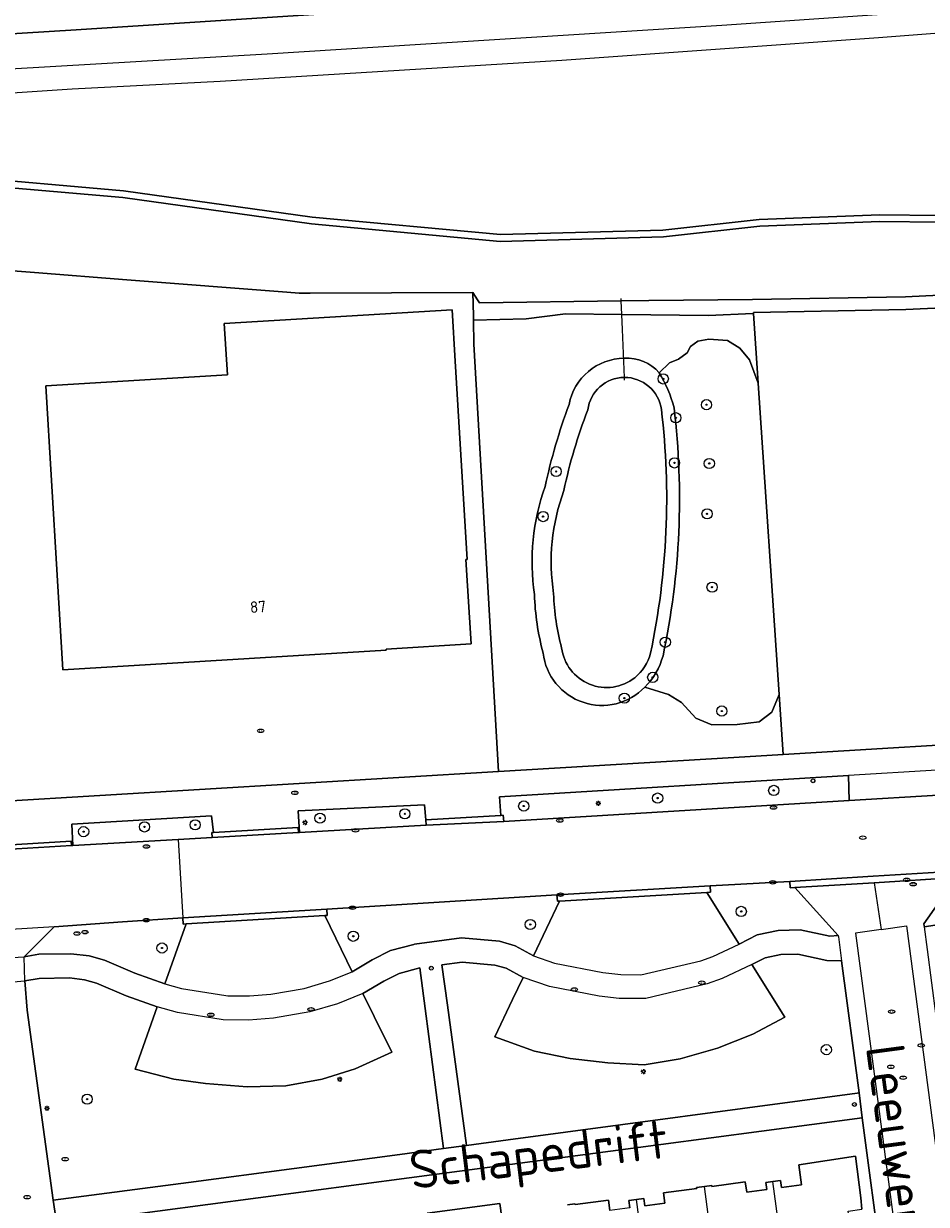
# Model space of a CAD drawing. Header units: metres. Extents: x 92650 to 117222, y 425801 to 461092.
# Tile 125 of 146: x 115840 to 115911, y 426854 to 426947. Entities that reach past the tile are written whole.
import ezdxf
from ezdxf.enums import TextEntityAlignment as Align

# ---------------------------------------------------------------- set-up
doc = ezdxf.new("R2010")
doc.units = ezdxf.units.M
doc.layers.get('0').update_dxf_attribs({"color": 253, "linetype": 'CONTINUOUS', "lineweight": 15})
for name, color, linetype, lineweight in [('B-WE-GR-BEPLANTING_CULTUUR_BODEMBEDEKKER-GV', 253, 'CONTINUOUS', 15), ('B-WE-GR-BEPLANTING_CULTUUR_BOSPLANTSOEN-GV', 253, 'CONTINUOUS', 15), ('B-WE-GR-BEPLANTING_CULTUUR_HEESTERS-GV', 253, 'CONTINUOUS', 15), ('B-WE-GR-BOOM-S', 253, 'CONTINUOUS', 15), ('B-WE-GR-GRAS-GV', 253, 'CONTINUOUS', 15), ('B-WE-IE-MEUBILAIR-S', 253, 'CONTINUOUS', 15), ('B-WE-KW-KUNSTWERK_DUIKER-G', 253, 'CONTINUOUS', 15), ('B-WE-OG-BEBOUWING-GV', 253, 'CONTINUOUS', 15), ('B-WE-OG-BEBOUWING-T18', 253, 'CONTINUOUS', 15), ('B-WE-OG-TERREIN_BEGROEID-GV', 253, 'CONTINUOUS', 15), ('B-WE-OG-TERREIN_ERF-GV', 253, 'CONTINUOUS', 15), ('B-WE-OG-TERREIN_OEVER-GV', 253, 'CONTINUOUS', 15), ('B-WE-OG-TOPOGRAFIE-T18', 7, 'CONTINUOUS', 15), ('B-WE-OG-WATER_MEER-GV', 253, 'CONTINUOUS', 15), ('B-WE-OG-WATER_SLOOT-GV', 253, 'CONTINUOUS', 15), ('B-WE-VH-HALFVERHARDING-GV', 253, 'CONTINUOUS', 15), ('B-WE-VH-OPENVERHARDING_BETONELEMENT-GV', 253, 'CONTINUOUS', 15), ('B-WE-VH-OPENVERHARDING_BETONSTRAATSTEEN-GV', 253, 'CONTINUOUS', 15), ('B-WE-VH-OPENVERHARDING_TEGEL-GV', 253, 'CONTINUOUS', 15)]:
    doc.layers.add(name, color=color, linetype=linetype, lineweight=lineweight)
doc.styles.add('NLCS-ISO', font='NLCS-ISO.ttf')
doc.styles.add('NLCS-ISO-M200-T18', font='NLCS-ISO.ttf', dxfattribs={"height": 0.36})

# ---------------------------------------------------------------- blocks, each defined once
blk = doc.blocks.new('SIE-MEUBILAIR_PAAL_LICHTMAST-SO')
for points in [[(-0.62, 0), (-1, 0)], [(-0.71, 0.71), (-0.44, 0.44)], [(0, 1), (0, 0.62)], [(0.44, 0.44), (0.71, 0.71)], [(1, 0), (0.62, 0)], [(-0.71, -0.71), (-0.44, -0.44)], [(0, -0.62), (0, -1)], [(0.44, -0.44), (0.71, -0.71)]]:
    blk.add_lwpolyline(points)
blk.add_circle((0, 0), 0.5)
blk = doc.blocks.new('SIE-MEUBILAIR_PAAL_AFSLUITPAAL-SO')
blk.add_circle((0, 0), 0.75)
at = {"style": 'NLCS-ISO'}
blk.add_text('af', height=0.75, dxfattribs=at).set_placement((0, 0.05), align=Align.MIDDLE_CENTER)
blk = doc.blocks.new('SIE-MEUBILAIR_PAAL_VERKEERSBORD-SO')
blk.add_circle((0, 0), 0.75)
at = {"style": 'NLCS-ISO'}
blk.add_text('vb', height=0.75, dxfattribs=at).set_placement((0, 0.07), align=Align.MIDDLE_CENTER)
blk = doc.blocks.new('SIE-MEUBILAIR_PUT_GASPUT-SO')
blk.add_ellipse((0, 0), major_axis=(1.25, 0), ratio=0.54)
at = {"style": 'NLCS-ISO'}
blk.add_text('gas ', height=0.75, dxfattribs=at).set_placement((0.53, 0.16), align=Align.MIDDLE_CENTER)
blk = doc.blocks.new('SIE-MEUBILAIR_PUT_KOLK-SO')
blk.add_ellipse((0, 0), major_axis=(1.25, 0), ratio=0.54)
at = {"style": 'NLCS-ISO'}
blk.add_text('klk', height=0.75, dxfattribs=at).set_placement((0.03, 0), align=Align.MIDDLE_CENTER)
blk = doc.blocks.new('SIE-MEUBILAIR_PUT_RIOOLPUT-SO')
blk.add_ellipse((0, 0), major_axis=(1.25, 0), ratio=0.54)
at = {"style": 'NLCS-ISO'}
blk.add_text('ri', height=0.75, dxfattribs=at).set_placement((-0.04, 0.07), align=Align.MIDDLE_CENTER)
blk = doc.blocks.new('SGR-BOOM_GBKN-SO')
at = {"linetype": 'ByBlock', "lineweight": 18}
h = blk.add_hatch(color=0, dxfattribs=at)
h.dxf.hatch_style = 1
edge = h.paths.add_edge_path()
edge.add_arc((0, 0), 0.25, 0, 360)
at = {"color": 0, "linetype": 'ByBlock', "lineweight": 18}
for radius in [2, 0.25]:
    blk.add_circle((0, 0), radius, dxfattribs=at)
at = {"color": 0, "linetype": 'ByBlock', "lineweight": 18, "style": 'NLCS-ISO'}
blk.add_attdef('SOORT', (2.5, 0), '', height=1.5, dxfattribs=at)

msp = doc.modelspace()

# ---------------------------------------------------------------- linework, layer by layer
at = {"layer": 'B-WE-GR-BEPLANTING_CULTUUR_BODEMBEDEKKER-GV', "transparency": 33554687, "flags": 128}
for points in [[(115877.186, 426884.892), (115877.387, 426884.903), (115877.434, 426884.42), (115904.468, 426886.055), (115904.394, 426888.009), (115877.083, 426886.355)], [(115871.337, 426884.552), (115871.23, 426885.719), (115861.343, 426885.245), (115861.442, 426883.564), (115871.363, 426884.141)], [(115854.599, 426883.167), (115854.576, 426883.551), (115854.701, 426883.559), (115854.561, 426884.856), (115843.609, 426884.206), (115843.685, 426882.532), (115851.946, 426883.013)]]:
    msp.add_lwpolyline(points, close=True, dxfattribs=at)
at = {"layer": 'B-WE-GR-BEPLANTING_CULTUUR_BOSPLANTSOEN-GV', "transparency": 33554687, "flags": 128}
for points in [[(115897.335, 426918.722), (115896.67, 426920.544), (115895.903, 426921.467), (115894.937, 426922.049), (115893.473, 426922.149), (115892.607, 426922.007), (115892.039, 426921.595), (115891.783, 426921.084), (115891.101, 426920.587), (115890.405, 426920.303), (115889.596, 426919.537)], [(115888.456, 426894.917), (115890.308, 426894.347), (115891.334, 426893.735), (115892.459, 426892.496), (115893.713, 426891.97), (115895.701, 426892.007), (115897.424, 426892.206), (115898.393, 426892.975), (115898.968, 426894.345), (115897.335, 426918.722)]]:
    msp.add_lwpolyline(points, dxfattribs=at)
at = {"layer": 'B-WE-GR-BEPLANTING_CULTUUR_BOSPLANTSOEN-GV', "transparency": 33554687}
for points in [[(115889.596, 426919.537, -0.071487), (115890.752, 426916.799)], [(115890.752, 426916.799, -0.082233), (115889.889, 426897.379)], [(115889.889, 426897.379, -0.131194), (115888.456, 426894.917)]]:
    msp.add_lwpolyline(points, format="xyb", dxfattribs=at)
at = {"layer": 'B-WE-GR-BEPLANTING_CULTUUR_HEESTERS-GV', "transparency": 33554687, "flags": 128}
for points in [[(115905.089, 426863.158), (115905.23, 426863.177), (115903.861, 426873.503), (115902.716, 426873.55), (115900.442, 426874.042), (115899.121, 426874.004), (115897.883, 426873.738), (115896.838, 426873.225), (115899.424, 426869.107), (115896.93, 426867.775), (115894.159, 426866.69), (115891.237, 426865.86), (115888.418, 426865.367), (115885.571, 426865.527), (115882.628, 426865.881), (115879.825, 426866.434), (115876.717, 426867.558), (115878.117, 426870.481), (115878.942, 426872.204), (115877.603, 426872.929), (115876.729, 426873.183), (115874.17, 426873.407), (115872.585, 426873.193), (115873.013, 426870.057), (115874.512, 426859.064), (115877.775, 426859.501)], [(115868.661, 426866.359), (115865.806, 426865.055), (115863.209, 426864.248), (115860.358, 426863.736), (115857.34, 426863.652), (115854.088, 426863.904), (115851.601, 426864.267), (115848.579, 426865.049), (115850.308, 426869.911), (115847.866, 426870.771), (115845.54, 426871.763), (115844.598, 426872.036), (115843.437, 426872.174), (115841.062, 426872.142), (115839.932, 426871.939), (115840.128, 426869.657), (115842.164, 426854.783), (115852.739, 426856.182), (115869.282, 426858.372), (115872.706, 426858.825), (115871.278, 426869.796), (115870.865, 426872.967), (115869.232, 426872.533), (115868.043, 426871.934), (115866.382, 426870.947), (115867.276, 426869.148)]]:
    msp.add_lwpolyline(points, close=True, dxfattribs=at)
at = {"layer": 'B-WE-GR-GRAS-GV', "transparency": 33554687, "flags": 128}
for points in [[(115904.598, 426950.289), (115843.946, 426946.359), (115770.844, 426941.854), (115725.09, 426939.157), (115705.001, 426937.81), (115693.005, 426937.972), (115650.217, 426935.641)], [(115686.042, 426934.334), (115755.661, 426938.36), (115760.32, 426938.776), (115770.258, 426939.442), (115785.963, 426940.312), (115816.05, 426941.639), (115826.221, 426942.243), (115832.061, 426942.91), (115858.898, 426944.494), (115894.505, 426946.722), (115928.271, 426949.067)], [(115922.393, 426946.946), (115906.76, 426945.745), (115881.971, 426943.961), (115855.238, 426942.332), (115843.642, 426941.716), (115824.067, 426940.429), (115817.342, 426940.106), (115800.516, 426939.226), (115790.88, 426938.604), (115780.985, 426938.068), (115768.587, 426937.225), (115755.956, 426936.468), (115755.932, 426936.472), (115729.74, 426935.127), (115713.523, 426933.894), (115686.222, 426932.464)], [(115686.683, 426919.346), (115686.695, 426919.347), (115720.939, 426920.369), (115742.218, 426921.493), (115754.881, 426922.367), (115772.634, 426924.461), (115781.271, 426924.963), (115788.928, 426925.056), (115798.36, 426926.977), (115807.215, 426930.072), (115812.694, 426933.33), (115824.134, 426933.962), (115828.648, 426934.367), (115834.608, 426934.902), (115847.661, 426933.772), (115862.436, 426931.71), (115877.173, 426930.339), (115889.878, 426930.681), (115897.421, 426931.524), (115906.852, 426931.9), (115916.189, 426931.776)]]:
    msp.add_lwpolyline(points, dxfattribs=at)
at = {"layer": 'B-WE-KW-KUNSTWERK_DUIKER-G', "transparency": 33554687, "flags": 128}
for points in [[(115886.625, 426925.157), (115886.618, 426925.338)], [(115886.668, 426924.088), (115886.625, 426925.157)], [(115886.716, 426922.907), (115886.668, 426924.088)], [(115886.867, 426919.165), (115886.716, 426922.907)], [(115886.876, 426918.948), (115886.867, 426919.165)]]:
    msp.add_lwpolyline(points, dxfattribs=at)
at = {"layer": 'B-WE-OG-BEBOUWING-GV', "transparency": 33554687, "flags": 128}
msp.add_lwpolyline([(115873.63, 426920.444), (115873.39, 426924.46), (115855.54, 426923.38), (115855.79, 426919.364), (115841.586, 426918.505), (115842.911, 426896.284), (115868.222, 426897.815), (115868.216, 426897.905), (115874.865, 426898.308), (115874.469, 426904.913), (115874.559, 426904.918)], close=True, dxfattribs=at)
for points in [[(115899.67, 426847.553), (115905.168, 426848.284), (115905.136, 426848.511), (115904.383, 426853.933), (115905.461, 426854.083), (115905.363, 426854.968), (115904.955, 426858.225), (115900.519, 426857.557), (115900.732, 426855.99), (115899.167, 426855.777), (115899.091, 426856.332), (115898.486, 426856.25)], [(115888.96, 426846.127), (115892.511, 426846.596), (115892.95, 426843.28), (115894.75, 426843.518), (115893.132, 426855.855), (115892.521, 426855.775), (115892.53, 426855.706), (115889.916, 426855.355), (115890.022, 426854.564), (115888.456, 426854.354), (115888.382, 426854.909), (115887.801, 426854.831)], [(115894.75, 426843.518), (115896.779, 426843.787), (115896.34, 426847.11), (115899.67, 426847.553), (115898.486, 426856.25), (115897.93, 426856.174), (115898.006, 426855.619), (115896.44, 426855.406), (115896.33, 426856.217), (115893.712, 426855.861), (115893.703, 426855.93), (115893.132, 426855.855)], [(115884.051, 426842.084), (115885.946, 426842.337), (115885.5, 426845.67), (115888.96, 426846.127), (115887.801, 426854.831), (115887.218, 426854.753), (115887.292, 426854.198), (115885.726, 426853.988), (115885.619, 426854.788), (115883.003, 426854.438), (115882.993, 426854.507), (115882.411, 426854.426)], [(115872.913, 426843.967), (115873.354, 426840.657), (115875.436, 426840.929), (115874.994, 426844.244), (115878.251, 426844.689), (115877.1, 426853.37), (115877.279, 426853.395), (115877.124, 426854.516), (115871.441, 426853.77), (115871.586, 426852.653)]]:
    msp.add_lwpolyline(points, dxfattribs=at)
at = {"layer": 'B-WE-OG-TERREIN_BEGROEID-GV', "transparency": 33554687, "flags": 128}
for points in [[(115889.596, 426919.537), (115890.405, 426920.303), (115891.101, 426920.587), (115891.783, 426921.084), (115892.039, 426921.595), (115892.607, 426922.007), (115893.473, 426922.149), (115894.937, 426922.049), (115895.903, 426921.467), (115896.67, 426920.544), (115897.335, 426918.722), (115896.971, 426924.164), (115896.93, 426924.162), (115893.438, 426923.998), (115886.668, 426924.088), (115882.246, 426924.146), (115879.174, 426923.739), (115875.053, 426923.652), (115875.093, 426921.767), (115877.024, 426888.331)], [(115877.024, 426888.331), (115895.42, 426889.435), (115899.281, 426889.667), (115898.968, 426894.345), (115898.393, 426892.975), (115897.424, 426892.206), (115895.701, 426892.007), (115893.713, 426891.97), (115892.459, 426892.496), (115891.334, 426893.735), (115890.308, 426894.347), (115888.456, 426894.917)]]:
    msp.add_lwpolyline(points, dxfattribs=at)
at = {"layer": 'B-WE-OG-TERREIN_BEGROEID-GV', "transparency": 33554687}
for points in [[(115882.533, 426917.042, -0.358584), (115886.858, 426920.665)], [(115886.858, 426920.665, -0.235921), (115889.596, 426919.537)], [(115880.661, 426910.624, -0.036162), (115882.533, 426917.042)], [(115879.83, 426902.192, -0.124884), (115880.661, 426910.624)], [(115880.51, 426897.601, -0.060974), (115879.83, 426902.192)], [(115888.456, 426894.917, -0.632983), (115880.51, 426897.601)]]:
    msp.add_lwpolyline(points, format="xyb", dxfattribs=at)
at = {"layer": 'B-WE-OG-TERREIN_BEGROEID-GV', "transparency": 33554687, "flags": 128}
for points in [[(115900.218, 426879.251), (115899.839, 426879.228), (115899.808, 426879.727), (115893.578, 426879.38), (115893.607, 426878.881), (115893.329, 426878.864), (115895.842, 426874.818), (115897.255, 426875.547), (115898.892, 426875.898), (115900.618, 426875.948), (115902.958, 426875.442), (115903.598, 426875.489)], [(115881.781, 426878.191), (115881.634, 426878.182), (115881.589, 426878.671), (115863.565, 426877.57), (115863.596, 426877.071), (115863.426, 426877.061), (115865.558, 426872.651), (115867.129, 426873.601), (115868.553, 426874.319), (115870.377, 426874.803), (115870.445, 426874.822), (115874.125, 426875.318), (115877.08, 426875.06), (115878.329, 426874.697), (115879.741, 426873.905)], [(115852.576, 426876.398), (115852.334, 426876.383), (115852.303, 426876.883), (115847.588, 426876.57), (115842.227, 426876.181), (115839.889, 426873.829), (115841.036, 426874.042), (115843.537, 426874.076), (115844.977, 426873.905), (115846.18, 426873.556), (115848.555, 426872.543), (115850.902, 426871.716)]]:
    msp.add_lwpolyline(points, close=True, dxfattribs=at)
at = {"layer": 'B-WE-OG-TERREIN_ERF-GV', "transparency": 33554687, "flags": 128}
for points in [[(115837.98, 426885.97), (115877.024, 426888.331), (115875.093, 426921.767), (115875.053, 426923.652), (115875.046, 426923.994), (115875.008, 426925.813), (115862.279, 426925.754), (115861.406, 426925.75), (115860.456, 426925.825), (115847.93, 426926.813), (115840.703, 426927.372), (115834.188, 426927.875)], [(115887.292, 426854.198), (115887.218, 426854.753), (115887.801, 426854.831), (115888.382, 426854.909), (115888.456, 426854.354), (115890.022, 426854.564), (115889.916, 426855.355), (115892.53, 426855.706), (115892.521, 426855.775), (115893.132, 426855.855), (115893.703, 426855.93), (115893.712, 426855.861), (115896.33, 426856.217), (115896.44, 426855.406), (115898.006, 426855.619), (115897.93, 426856.174), (115898.486, 426856.25), (115899.091, 426856.332), (115899.167, 426855.777), (115900.732, 426855.99), (115900.519, 426857.557), (115904.955, 426858.225), (115905.363, 426854.968), (115905.461, 426854.083)], [(115882.411, 426854.426), (115882.993, 426854.507), (115883.003, 426854.438), (115885.619, 426854.788), (115885.726, 426853.988)], [(115871.441, 426853.77), (115877.124, 426854.516), (115877.279, 426853.395)]]:
    msp.add_lwpolyline(points, dxfattribs=at)
for points in [[(115938.999, 426892.049), (115938.695, 426897.108), (115920.745, 426896.025), (115919.651, 426914.152), (115919.542, 426914.145), (115918.919, 426924.462), (115936.986, 426925.552), (115936.933, 426926.432), (115936.873, 426927.431), (115921.727, 426926.094), (115918.435, 426925.934), (115918.483, 426924.935), (115908.9, 426924.469), (115896.965, 426924.251), (115896.971, 426924.164), (115897.335, 426918.722), (115898.968, 426894.345), (115899.281, 426889.667)], [(115873.63, 426920.444), (115874.559, 426904.918), (115874.469, 426904.913), (115874.865, 426898.308), (115868.216, 426897.905), (115868.222, 426897.815), (115842.911, 426896.284), (115841.586, 426918.505), (115855.79, 426919.364), (115855.54, 426923.38), (115873.39, 426924.46)], [(115905.488, 426861.227), (115842.433, 426852.882), (115843.375, 426846.234), (115846.798, 426830.197), (115847.347, 426830.312), (115858.404, 426831.634), (115858.403, 426831.639), (115857.985, 426834.758), (115858.997, 426834.893), (115860.422, 426835.084), (115860.84, 426831.96), (115863.568, 426832.297), (115868.92, 426832.972), (115868.642, 426834.907), (115874.02, 426835.68), (115874.29, 426833.65), (115876.463, 426833.92), (115878.4, 426834.218), (115882.8, 426834.794), (115882.405, 426837.764), (115884.583, 426838.052), (115884.98, 426835.08), (115908.545, 426838.166)]]:
    msp.add_lwpolyline(points, close=True, dxfattribs=at)
at = {"layer": 'B-WE-OG-TERREIN_OEVER-GV', "transparency": 33554687, "flags": 128}
for points in [[(115916.189, 426931.776), (115906.852, 426931.9), (115897.421, 426931.524), (115889.878, 426930.681), (115877.173, 426930.339), (115862.436, 426931.71), (115847.661, 426933.772), (115834.608, 426934.902), (115828.648, 426934.367)], [(115828.695, 426933.844), (115834.609, 426934.375), (115847.602, 426933.25), (115862.375, 426931.188), (115877.156, 426929.813), (115889.914, 426930.156), (115897.461, 426931), (115906.859, 426931.375), (115916.203, 426931.25)]]:
    msp.add_lwpolyline(points, dxfattribs=at)
msp.add_lwpolyline([(115886.625, 426925.157), (115875.516, 426925), (115875.363, 426925.245), (115875.008, 426925.813), (115875.046, 426923.994), (115875.053, 426923.652), (115879.174, 426923.739), (115882.246, 426924.146), (115886.668, 426924.088), (115893.438, 426923.998), (115896.93, 426924.162), (115896.971, 426924.164), (115896.965, 426924.251), (115908.9, 426924.469), (115918.483, 426924.935), (115918.435, 426925.934), (115908.867, 426925.469), (115896.898, 426925.25), (115888.789, 426925.188)], close=True, dxfattribs=at)
at = {"layer": 'B-WE-OG-TERREIN_OEVER-GV', "transparency": 33554687}
for points in [[(115886.858, 426920.665, 0.358584), (115882.533, 426917.042)], [(115889.596, 426919.537, 0.235921), (115886.858, 426920.665)], [(115890.752, 426916.799, 0.071487), (115889.596, 426919.537)], [(115884.002, 426916.618, -0.376487), (115886.867, 426919.165)], [(115886.867, 426919.165, -0.181361), (115888.785, 426918.457)], [(115888.785, 426918.457, -0.182098), (115889.762, 426916.661)], [(115882.533, 426917.042, 0.036162), (115880.661, 426910.624)], [(115889.762, 426916.661, -0.082143), (115888.911, 426897.586)], [(115889.889, 426897.379, 0.082233), (115890.752, 426916.799)], [(115882.129, 426910.314, -0.040461), (115884.002, 426916.618)], [(115880.661, 426910.624, 0.124884), (115879.83, 426902.192)], [(115881.329, 426902.231, -0.12771), (115882.129, 426910.314)], [(115879.83, 426902.192, 0.060974), (115880.51, 426897.601)], [(115881.956, 426897.998, -0.060608), (115881.329, 426902.231)], [(115880.51, 426897.601, 0.632983), (115888.456, 426894.917)], [(115887.678, 426895.669, -0.584616), (115881.956, 426897.998)], [(115888.911, 426897.586, -0.165151), (115887.678, 426895.669)], [(115888.456, 426894.917, 0.131194), (115889.889, 426897.379)]]:
    msp.add_lwpolyline(points, format="xyb", dxfattribs=at)
at = {"layer": 'B-WE-OG-WATER_MEER-GV', "transparency": 33554687}
for points in [[(115886.867, 426919.165, 0.376487), (115884.002, 426916.618)], [(115888.785, 426918.457, 0.181361), (115886.867, 426919.165)], [(115889.762, 426916.661, 0.182098), (115888.785, 426918.457)], [(115888.911, 426897.586, 0.082143), (115889.762, 426916.661)], [(115884.002, 426916.618, 0.040461), (115882.129, 426910.314)], [(115882.129, 426910.314, 0.12771), (115881.329, 426902.231)], [(115881.329, 426902.231, 0.060608), (115881.956, 426897.998)], [(115881.956, 426897.998, 0.584616), (115887.678, 426895.669)], [(115887.678, 426895.669, 0.165151), (115888.911, 426897.586)]]:
    msp.add_lwpolyline(points, format="xyb", dxfattribs=at)
at = {"layer": 'B-WE-OG-WATER_SLOOT-GV', "transparency": 33554687, "flags": 128}
for points in [[(115916.203, 426931.25), (115906.859, 426931.375), (115897.461, 426931), (115889.914, 426930.156), (115877.156, 426929.813), (115862.375, 426931.188), (115847.602, 426933.25), (115834.609, 426934.375)], [(115834.188, 426927.875), (115840.703, 426927.372), (115847.93, 426926.813), (115860.456, 426925.825), (115861.406, 426925.75), (115862.279, 426925.754), (115875.008, 426925.813), (115875.363, 426925.245), (115875.516, 426925), (115886.625, 426925.157), (115888.789, 426925.188), (115896.898, 426925.25), (115908.867, 426925.469), (115918.435, 426925.934)]]:
    msp.add_lwpolyline(points, dxfattribs=at)
at = {"layer": 'B-WE-VH-HALFVERHARDING-GV', "transparency": 33554687, "flags": 128}
msp.add_lwpolyline([(115528.237, 426930.19), (115591.197, 426933.942), (115648.297, 426937.344), (115648.351, 426936.526), (115648.42, 426935.49), (115650.217, 426935.641), (115693.005, 426937.972), (115705.001, 426937.81), (115725.09, 426939.157), (115770.844, 426941.854), (115843.946, 426946.359), (115904.598, 426950.289)], dxfattribs=at)
at = {"layer": 'B-WE-VH-OPENVERHARDING_BETONELEMENT-GV', "transparency": 33554687, "flags": 128}
for points in [[(115877.186, 426884.892), (115871.337, 426884.552), (115871.363, 426884.141), (115877.434, 426884.42), (115877.387, 426884.903)], [(115861.364, 426883.559), (115861.34, 426883.959), (115854.701, 426883.559), (115854.576, 426883.551), (115854.599, 426883.167)], [(115837.528, 426882.523), (115837.55, 426882.176), (115843.601, 426882.527), (115843.579, 426882.89)], [(115913.227, 426880.551), (115906.339, 426880.128), (115899.808, 426879.727), (115899.839, 426879.228), (115900.218, 426879.251), (115906.414, 426879.631), (115912.858, 426880.027), (115913.258, 426880.052)], [(115881.589, 426878.671), (115881.634, 426878.182), (115881.781, 426878.191), (115893.329, 426878.864), (115893.607, 426878.881), (115893.578, 426879.38)], [(115863.565, 426877.57), (115852.303, 426876.883), (115852.334, 426876.383), (115852.576, 426876.398), (115863.426, 426877.061), (115863.596, 426877.071)]]:
    msp.add_lwpolyline(points, close=True, dxfattribs=at)
at = {"layer": 'B-WE-VH-OPENVERHARDING_BETONSTRAATSTEEN-GV', "transparency": 33554687, "flags": 128}
for points in [[(115911.429, 426886.476), (115904.468, 426886.055), (115877.434, 426884.42), (115871.363, 426884.141), (115861.442, 426883.564), (115861.364, 426883.559), (115854.599, 426883.167), (115851.946, 426883.013), (115852.303, 426876.883), (115863.565, 426877.57), (115881.589, 426878.671), (115893.578, 426879.38), (115899.808, 426879.727), (115906.339, 426880.128), (115913.227, 426880.551)], [(115851.946, 426883.013), (115843.685, 426882.532), (115843.601, 426882.527), (115837.55, 426882.176), (115830.148, 426881.745), (115797.608, 426879.85), (115792.901, 426879.563), (115790.991, 426879.438), (115785.743, 426879.12), (115752.325, 426877.063), (115747.015, 426876.735), (115742.411, 426876.45), (115737.258, 426876.131), (115708.199, 426874.24), (115708.11, 426874.231), (115703.279, 426873.932)], [(115927.369, 426800.682), (115927.228, 426801.749), (115923.467, 426830.132), (115916.56, 426829.197), (115915.452, 426837.573), (115915.255, 426839.06), (115912.211, 426862.067), (115911.959, 426863.97), (115910.58, 426874.391), (115910.342, 426876.18), (115910.332, 426876.259), (115910.291, 426876.418), (115912.858, 426880.027), (115906.414, 426879.631), (115906.97, 426875.969), (115908.941, 426876.257), (115915.192, 426829.016)], [(115906.414, 426879.631), (115900.218, 426879.251), (115903.598, 426875.489), (115903.611, 426875.387), (115903.861, 426873.503), (115905.23, 426863.177), (115905.488, 426861.227), (115908.545, 426838.166), (115908.742, 426836.679), (115909.851, 426828.315), (115902.922, 426827.39), (115906.681, 426798.907), (115906.805, 426797.97), (115907.052, 426796.101), (115907.216, 426794.858), (115913.137, 426750), (115913.23, 426749.31), (115918.306, 426750), (115920.206, 426750.254), (115921.477, 426750.419), (115923.511, 426750.683), (115923.325, 426752.048)], [(115923.054, 426875.6), (115920.544, 426876.14), (115918.449, 426877.049), (115916.779, 426877.481), (115916.694, 426877.492), (115916.697, 426877.427), (115916.069, 426877.531), (115915.488, 426877.515), (115915.026, 426877.538), (115914.563, 426877.485), (115914.167, 426877.453), (115913.491, 426877.274), (115913.262, 426877.176), (115912.996, 426877.081), (115912.477, 426876.815), (115912.087, 426876.605), (115911.609, 426876.43), (115911.163, 426876.304), (115910.342, 426876.18)], [(115842.227, 426876.181), (115847.588, 426876.57), (115852.303, 426876.883)], [(115879.741, 426873.905), (115878.329, 426874.697), (115877.08, 426875.06), (115874.125, 426875.318), (115870.445, 426874.822), (115870.377, 426874.803), (115868.553, 426874.319), (115867.129, 426873.601), (115865.558, 426872.651)], [(115903.598, 426875.489), (115902.958, 426875.442), (115900.618, 426875.948), (115898.892, 426875.898), (115897.255, 426875.547), (115895.842, 426874.818)], [(115906.97, 426875.969), (115904.965, 426875.676), (115911.219, 426828.496), (115913.185, 426828.753), (115915.192, 426829.016)], [(115828.011, 426871.22), (115831.496, 426871.396), (115835.202, 426871.583), (115836.269, 426871.636), (115839.932, 426871.939), (115839.889, 426873.829)], [(115850.902, 426871.716), (115848.555, 426872.543), (115846.18, 426873.556), (115844.977, 426873.905), (115843.537, 426874.076), (115841.036, 426874.042), (115839.889, 426873.829)], [(115866.382, 426870.947), (115868.043, 426871.934), (115869.232, 426872.533), (115870.865, 426872.967), (115871.278, 426869.796), (115872.706, 426858.825), (115874.512, 426859.064), (115873.013, 426870.057), (115872.585, 426873.193), (115874.17, 426873.407), (115876.729, 426873.183), (115877.603, 426872.929), (115878.942, 426872.204)], [(115896.838, 426873.225), (115897.883, 426873.738), (115899.121, 426874.004), (115900.442, 426874.042), (115902.716, 426873.55), (115903.861, 426873.503)], [(115839.932, 426871.939), (115841.062, 426872.142), (115843.437, 426872.174), (115844.598, 426872.036), (115845.54, 426871.763), (115847.866, 426870.771), (115850.308, 426869.911)], [(115854.98, 426801.182), (115849.792, 426825.49), (115847.986, 426828.329), (115846.798, 426830.197), (115843.375, 426846.234), (115842.433, 426852.882), (115842.164, 426854.783), (115840.128, 426869.657), (115839.932, 426871.939)]]:
    msp.add_lwpolyline(points, dxfattribs=at)
for points in [[(115881.781, 426878.191), (115879.741, 426873.905), (115881.402, 426873.336), (115885.173, 426872.595), (115886.584, 426872.445), (115888.161, 426872.409), (115892.857, 426873.522), (115893.793, 426873.843), (115895.842, 426874.818), (115893.329, 426878.864)], [(115850.902, 426871.716), (115852.215, 426871.349), (115855.663, 426870.795), (115855.836, 426870.778), (115857.515, 426870.773), (115859.189, 426870.898), (115861.801, 426871.362), (115863.796, 426871.949), (115865.558, 426872.651), (115863.426, 426877.061), (115852.576, 426876.398)], [(115842.227, 426876.181), (115832.477, 426875.582), (115833.868, 426873.489), (115839.889, 426873.829)], [(115878.942, 426872.204), (115878.117, 426870.481), (115876.717, 426867.558), (115879.825, 426866.434), (115882.628, 426865.881), (115885.571, 426865.527), (115888.418, 426865.367), (115891.237, 426865.86), (115894.159, 426866.69), (115896.93, 426867.775), (115899.424, 426869.107), (115896.838, 426873.225), (115894.53, 426872.12), (115893.333, 426871.709), (115888.546, 426870.574), (115886.466, 426870.574), (115884.894, 426870.741), (115881.01, 426871.503)], [(115867.276, 426869.148), (115866.382, 426870.947), (115864.416, 426870.163), (115862.246, 426869.524), (115859.404, 426869.019), (115857.438, 426868.878), (115855.468, 426868.903), (115851.882, 426869.479), (115850.308, 426869.911), (115848.579, 426865.049), (115851.601, 426864.267), (115854.088, 426863.904), (115857.34, 426863.652), (115860.358, 426863.736), (115863.209, 426864.248), (115865.806, 426865.055), (115868.661, 426866.359)]]:
    msp.add_lwpolyline(points, close=True, dxfattribs=at)
at = {"layer": 'B-WE-VH-OPENVERHARDING_TEGEL-GV', "transparency": 33554687, "flags": 128}
msp.add_lwpolyline([(115938.999, 426892.049), (115899.281, 426889.667), (115895.42, 426889.435), (115877.024, 426888.331), (115837.98, 426885.97), (115837.29, 426885.925), (115837.423, 426883.893), (115837.528, 426882.523), (115843.579, 426882.89), (115843.601, 426882.527), (115843.685, 426882.532), (115843.609, 426884.206), (115854.561, 426884.856), (115854.701, 426883.559), (115861.34, 426883.959), (115861.364, 426883.559), (115861.442, 426883.564), (115861.343, 426885.245), (115871.23, 426885.719), (115871.337, 426884.552), (115877.186, 426884.892), (115877.083, 426886.355), (115904.394, 426888.009)], dxfattribs=at)
for points in [[(115911.429, 426886.476), (115911.332, 426888.429), (115904.394, 426888.009), (115904.468, 426886.055)], [(115912.858, 426880.027), (115910.291, 426876.418), (115910.332, 426876.259), (115910.342, 426876.18), (115911.163, 426876.304), (115911.609, 426876.43), (115912.087, 426876.605), (115912.477, 426876.815), (115912.996, 426877.081), (115913.262, 426877.176), (115913.491, 426877.274), (115914.167, 426877.453), (115914.563, 426877.485), (115915.026, 426877.538), (115915.488, 426877.515), (115916.069, 426877.531), (115916.697, 426877.427), (115916.694, 426877.492), (115916.521, 426880.755), (115913.227, 426880.551), (115913.258, 426880.052)], [(115872.706, 426858.825), (115869.282, 426858.372), (115852.739, 426856.182), (115842.164, 426854.783), (115842.433, 426852.882), (115905.488, 426861.227), (115905.23, 426863.177), (115905.089, 426863.158), (115877.775, 426859.501), (115874.512, 426859.064)]]:
    msp.add_lwpolyline(points, close=True, dxfattribs=at)

# ---------------------------------------------------------------- block references
at = {"layer": 'B-WE-GR-BOOM-S', "transparency": 33554687, "xscale": 0.2, "yscale": 0.2, "zscale": 0.2}
for p in [(115889.908, 426919.05), (115893.293, 426917.032), (115890.895, 426916.008), (115881.527, 426911.806), (115890.786, 426912.477), (115893.511, 426912.434), (115880.503, 426908.275), (115893.337, 426908.489), (115893.73, 426902.75), (115890.068, 426898.445), (115889.087, 426895.699), (115886.863, 426894.065), (115894.493, 426893.062), (115898.554, 426886.85), (115889.47, 426886.249), (115869.68, 426885.016), (115878.988, 426885.629), (115849.308, 426883.993), (115853.276, 426884.158), (115863.042, 426884.676), (115844.544, 426883.624), (115896.013, 426877.382), (115879.502, 426876.355), (115865.649, 426875.441), (115850.677, 426874.518), (115902.674, 426866.563), (115844.816, 426862.695)]:
    msp.add_blockref('SGR-BOOM_GBKN-SO', p, dxfattribs=at)
at = {"layer": 'B-WE-IE-MEUBILAIR-S', "transparency": 33554687, "xscale": 0.2, "yscale": 0.2, "zscale": 0.2}
for name, p in [('SIE-MEUBILAIR_PUT_KOLK-SO', (115858.395, 426891.516)), ('SIE-MEUBILAIR_PAAL_VERKEERSBORD-SO', (115901.63, 426887.601)), ('SIE-MEUBILAIR_PUT_GASPUT-SO', (115861.079, 426886.661)), ('SIE-MEUBILAIR_PAAL_LICHTMAST-SO', (115884.818, 426885.833)), ('SIE-MEUBILAIR_PUT_KOLK-SO', (115898.541, 426885.507)), ('SIE-MEUBILAIR_PAAL_LICHTMAST-SO', (115861.875, 426884.336)), ('SIE-MEUBILAIR_PUT_KOLK-SO', (115881.811, 426884.5)), ('SIE-MEUBILAIR_PUT_KOLK-SO', (115865.82, 426883.724)), ('SIE-MEUBILAIR_PUT_KOLK-SO', (115849.456, 426882.46)), ('SIE-MEUBILAIR_PUT_RIOOLPUT-SO', (115905.527, 426883.151)), ('SIE-MEUBILAIR_PUT_KOLK-SO', (115898.49, 426879.659)), ('SIE-MEUBILAIR_PUT_GASPUT-SO', (115908.96, 426879.855)), ('SIE-MEUBILAIR_PUT_KOLK-SO', (115881.873, 426878.697)), ('SIE-MEUBILAIR_PUT_GASPUT-SO', (115909.462, 426879.509)), ('SIE-MEUBILAIR_PUT_KOLK-SO', (115865.589, 426877.67)), ('SIE-MEUBILAIR_PUT_KOLK-SO', (115849.446, 426876.7)), ('SIE-MEUBILAIR_PUT_GASPUT-SO', (115844.022, 426875.653)), ('SIE-MEUBILAIR_PUT_GASPUT-SO', (115844.648, 426875.765)), ('SIE-MEUBILAIR_PAAL_AFSLUITPAAL-SO', (115871.75, 426872.937)), ('SIE-MEUBILAIR_PUT_KOLK-SO', (115882.948, 426871.27)), ('SIE-MEUBILAIR_PUT_KOLK-SO', (115892.927, 426871.806)), ('SIE-MEUBILAIR_PUT_KOLK-SO', (115862.339, 426869.72)), ('SIE-MEUBILAIR_PUT_KOLK-SO', (115907.781, 426869.538)), ('SIE-MEUBILAIR_PUT_KOLK-SO', (115854.493, 426869.29)), ('SIE-MEUBILAIR_PUT_RIOOLPUT-SO', (115910.1, 426866.9)), ('SIE-MEUBILAIR_PAAL_LICHTMAST-SO', (115888.357, 426864.845)), ('SIE-MEUBILAIR_PUT_RIOOLPUT-SO', (115907.723, 426865.223)), ('SIE-MEUBILAIR_PAAL_LICHTMAST-SO', (115864.588, 426864.249)), ('SIE-MEUBILAIR_PUT_RIOOLPUT-SO', (115908.69, 426864.368)), ('SIE-MEUBILAIR_PAAL_LICHTMAST-SO', (115841.675, 426861.973)), ('SIE-MEUBILAIR_PAAL_AFSLUITPAAL-SO', (115904.87, 426862.272)), ('SIE-MEUBILAIR_PUT_RIOOLPUT-SO', (115843.1, 426858)), ('SIE-MEUBILAIR_PUT_RIOOLPUT-SO', (115840.127, 426855.024))]:
    msp.add_blockref(name, p, dxfattribs=at)

# ---------------------------------------------------------------- texts
at = {"layer": 'B-WE-OG-BEBOUWING-T18', "transparency": 33554687, "style": 'NLCS-ISO-M200-T18'}
msp.add_text('87', height=0.9, rotation=3.5, dxfattribs=at).set_placement((115858.186, 426901.215), align=Align.MIDDLE)
at = {"layer": 'B-WE-OG-TOPOGRAFIE-T18', "transparency": 33554687, "style": 'NLCS-ISO-M200-T18'}
for s, rotation, p in [('Leeuwerik', 277.6, (115908.417, 426858.252)), ('Schapedrift', 7.1, (115880.196, 426857.933))]:
    msp.add_text(s, height=3, rotation=rotation, dxfattribs=at).set_placement(p, align=Align.MIDDLE)

doc.saveas('drawing.dxf')
